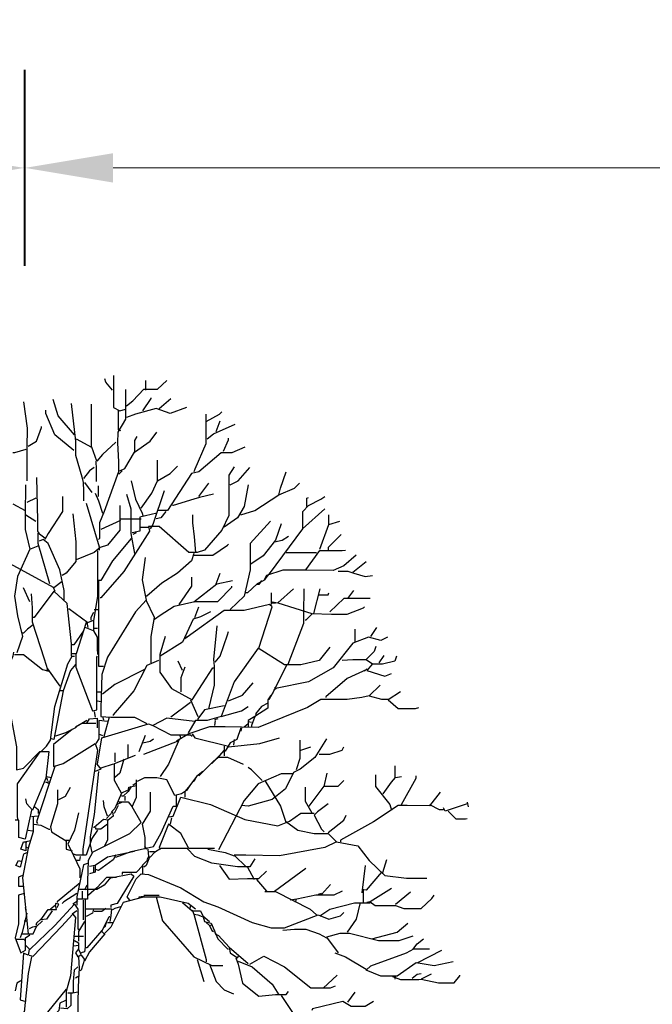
# Model space of a CAD drawing. Header units: metres. Extents: x 184432 to 189351, y 346610 to 348484.
# Tile 40 of 63: x 189109.67 to 189116.12, y 348474.32 to 348484.37. Entities that reach past the tile are written whole.
import ezdxf

# ---------------------------------------------------------------- set-up
doc = ezdxf.new("R2010")
doc.units = ezdxf.units.M
doc.header["$PDMODE"] = 35
doc.header["$PDSIZE"] = 0.075
doc.layers.add('B-ME-GR-BOOM-SD', color=90, linetype='Continuous', lineweight=25)
doc.layers.add('X-XX-AL-DETAIL1-M', color=7, linetype='Continuous', lineweight=18)
doc.styles.add('NLCS-ISO-ANNOTATIEF-T18', font='NLCS-ISO.ttf', dxfattribs={"height": 1.8})
doc.dimstyles.new('NLCS-ANNOTATIEF-T18-PIJL_L2_H0', dxfattribs={"dimtxt": 2.5, "dimasz": 1.8, "dimexe": 2, "dimexo": 2, "dimgap": 0.7, "dimtad": 1, "dimzin": 0, "dimdsep": 46, "dimtxsty": 'NLCS-ISO-ANNOTATIEF-T18', "dimcen": 0, "dimdle": 2, "dimclrd": 256, "dimclre": 256, "dimclrt": 10, "dimaunit": 2, "dimadec": 0, "dimazin": 0, "dimtfac": 1, "dimtdec": 3, "dimtofl": 0, "dimtmove": 0, "dimatfit": 3, "dimfxl": 2, "dimfxlon": 1, "dimtfillclr": 256, "dimtolj": 1, "dimtzin": 0, "dimlwd": -1, "dimlwe": -1, "dimarcsym": 0})

# ---------------------------------------------------------------- blocks, each defined once
blk = doc.blocks.new('*D66')
at = {"layer": 'Defpoints', "color": 0, "transparency": 16777216}
for p in [(188879.757, 348482.859), (189109.712, 348469.453), (188879.757, 348467.973)]:
    blk.add_point(p, dxfattribs=at)
at = {"layer": 'X-XX-AL-DETAIL1-M', "transparency": 16777216}
for p, q in [((188879.757, 348481.859), (188879.757, 348483.859)), ((189109.712, 348481.859), (189109.712, 348483.859)), ((189108.812, 348482.859), (188880.657, 348482.859))]:
    blk.add_line(p, q, dxfattribs=at)
for points in [[(188880.657, 348483.009), (188880.657, 348482.709), (188879.757, 348482.859)], [(189108.812, 348483.009), (189108.812, 348482.709), (189109.712, 348482.859)]]:
    blk.add_solid(points, dxfattribs=at)
at = {"layer": 'X-XX-AL-DETAIL1-M', "color": 10, "transparency": 16777216, "insert": (188994.108, 348483.794), "char_height": 0.9, "attachment_point": 5, "style": 'NLCS-ISO-ANNOTATIEF-T18'}
blk.add_mtext('\\A1;Ruigte', dxfattribs=at)
blk = doc.blocks.new('*D67')
at = {"layer": 'Defpoints', "color": 0, "transparency": 16777216}
for p in [(189109.72, 348482.859), (189109.72, 348469.448), (189127.833, 348469.357)]:
    blk.add_point(p, dxfattribs=at)
at = {"layer": 'X-XX-AL-DETAIL1-M', "transparency": 16777216}
for p, q in [((189109.72, 348481.859), (189109.72, 348483.859)), ((189127.833, 348481.859), (189127.833, 348483.859)), ((189126.933, 348482.859), (189110.62, 348482.859))]:
    blk.add_line(p, q, dxfattribs=at)
for points in [[(189110.62, 348483.009), (189110.62, 348482.709), (189109.72, 348482.859)], [(189126.933, 348483.009), (189126.933, 348482.709), (189127.833, 348482.859)]]:
    blk.add_solid(points, dxfattribs=at)
at = {"layer": 'X-XX-AL-DETAIL1-M', "color": 10, "transparency": 16777216, "insert": (189118.768, 348483.659), "char_height": 0.9, "attachment_point": 5, "style": 'NLCS-ISO-ANNOTATIEF-T18'}
blk.add_mtext('\\A1;Bos', dxfattribs=at)
blk = doc.blocks.new('SGR-BOOM_S02_D_ZIJ-D')
at = {"flags": 128}
for points in [[(0.921, 11.283), (0.921, 10.955), (0.984, 10.922), (1.043, 10.938)], [(0.908, 11.132), (0.841, 11.216), (0.832, 11.25)], [(1.051, 10.972), (1.118, 11.023), (1.228, 11.144), (1.37, 11.144), (1.463, 11.233)], [(1.249, 11.132), (1.249, 11.233)], [(1.043, 11.14), (1.043, 10.838), (0.963, 10.703), (0.961, 10.594), (0.972, 10.4), (0.972, 10.299), (0.824, 9.896), (0.778, 9.778), (0.778, 9.618), (0.765, 9.61)], [(0, 11.014), (0.038, 10.745), (0.036, 10.543), (0.035, 10.459), (0.035, 10.207)], [(0.521, 10.678), (0.353, 10.871), (0.303, 11.039)], [(0.488, 10.997), (0.53, 10.611), (0.53, 10.468), (0.597, 10.249), (0.61, 10.19), (0.612, 10.106), (0.612, 10.005)], [(0.538, 10.636), (0.694, 10.552), (0.694, 10.989)], [(1.219, 10.922), (1.303, 11.048), (1.303, 11.056)], [(1.387, 10.947), (1.505, 11.048)], [(0.513, 10.518), (0.319, 10.678), (0.227, 10.896), (0.227, 10.93)], [(0.967, 10.922), (0.967, 10.728), (0.992, 10.72)], [(1.665, 10.955), (1.497, 10.896), (1.354, 10.947), (1.143, 10.888), (1.051, 10.854)], [(1.862, 10.888), (1.862, 10.585), (1.749, 10.325), (1.74, 10.299)], [(1.867, 10.812), (2.001, 10.888), (2.026, 10.913)], [(0.05, 10.56), (0.135, 10.611), (0.185, 10.753), (0.185, 10.762)], [(1.875, 10.636), (1.942, 10.686), (2.161, 10.787)], [(1.967, 10.711), (2.009, 10.821)], [(0.984, 10.308), (1.034, 10.333), (1.135, 10.501), (1.295, 10.611), (1.362, 10.703)], [(1.139, 10.501), (1.139, 10.619), (1.16, 10.661)], [(0.942, 10.602), (0.807, 10.476), (0.748, 10.409), (0.698, 10.552)], [(2.043, 10.51), (2.094, 10.627), (2.094, 10.644)], [(0.025, 10.526), (-0.092, 10.493), (-0.109, 10.493)], [(2.262, 10.552), (2.127, 10.493), (2.018, 10.493), (1.791, 10.299), (1.715, 10.283), (1.471, 9.904), (1.379, 9.904)], [(0.74, 10.409), (0.744, 10.325), (0.744, 10.199)], [(1.202, 9.93), (1.312, 10.081), (1.37, 10.207), (1.497, 10.283), (1.572, 10.358)], [(1.37, 10.207), (1.37, 10.417)], [(0.723, 10.342), (0.673, 10.308), (0.614, 10.232)], [(2.152, 10.35), (2.098, 10.266), (2.098, 9.854), (2.026, 9.703), (1.85, 9.501), (1.774, 9.476), (1.69, 9.476), (1.387, 9.74), (1.278, 9.74), (1.286, 9.694), (1.026, 9.282), (0.79, 9.013), (0.782, 9.013)], [(1.009, 10.308), (0.975, 10.274)], [(2.11, 10.165), (2.194, 10.207), (2.312, 10.342)], [(2.606, 10.064), (2.623, 10.131), (2.682, 10.299)], [(0.021, 10.165), (0.019, 9.862), (0.019, 9.711), (0.067, 9.509), (0.151, 9.543)], [(0.135, 10.241), (0.143, 9.803), (0.143, 9.694), (0.16, 9.677)], [(0.622, 10.19), (0.698, 10.089)], [(0.765, 10.047), (0.765, 10.157)], [(1.101, 10.207), (1.143, 10.022), (1.211, 9.879), (1.219, 9.854)], [(1.791, 10.047), (1.892, 10.182)], [(2.295, 10.165), (2.253, 9.946), (2.186, 9.829), (2.051, 9.736)], [(2.22, 9.862), (2.363, 9.904), (2.606, 10.064), (2.766, 10.131), (2.817, 10.182)], [(0.731, 10.081), (0.765, 10.005), (0.807, 9.879)], [(1.051, 10.072), (1.097, 9.921), (1.097, 9.669), (1.135, 9.467)], [(1.438, 10.106), (1.32, 9.761), (1.295, 9.719)], [(1.942, 10.072), (1.799, 10.039), (1.74, 10.022), (1.53, 9.955), (1.522, 9.955)], [(-0.109, 9.972), (0.017, 9.904)], [(0.126, 10.03), (0.034, 9.988)], [(0.399, 10.047), (0.399, 9.896), (0.252, 9.669), (0.219, 9.61)], [(0.639, 9.98), (0.774, 9.534), (0.774, 9.501)], [(0.984, 9.955), (0.984, 9.703), (0.858, 9.551), (0.782, 9.526), (0.774, 9.534)], [(2.463, 9.198), (2.489, 9.232), (2.514, 9.257), (2.854, 9.719), (2.854, 9.896), (2.909, 9.955), (3.035, 10.022), (3.077, 10.047)], [(2.892, 9.946), (2.892, 10.03), (2.909, 10.039)], [(0.025, 9.862), (0.126, 9.795)], [(0.504, 9.871), (0.534, 9.585), (0.534, 9.383), (0.437, 9.265), (0.395, 9.24)], [(1.362, 9.879), (1.19, 9.837), (1.19, 9.694), (1.11, 9.677)], [(1.455, 9.896), (1.404, 9.829), (1.354, 9.82)], [(1.761, 9.476), (1.747, 9.635), (1.731, 9.778), (1.731, 9.862)], [(2.85, 9.719), (3.077, 9.921)], [(3.119, 9.761), (3.119, 9.862)], [(0.992, 9.803), (0.79, 9.711)], [(0.992, 9.82), (1.202, 9.82)], [(2.522, 9.795), (2.316, 9.568), (2.316, 9.299), (2.253, 9.03), (2.11, 8.895)], [(2.632, 9.77), (2.573, 9.602), (2.447, 9.442), (2.321, 9.358)], [(3.027, 9.509), (3.119, 9.761), (3.229, 9.795)], [(0.269, 9.156), (0.151, 9.568), (0.151, 9.677), (0.219, 9.627)], [(1.152, 9.677), (1.118, 9.66)], [(1.278, 9.732), (1.194, 9.732)], [(3.245, 9.66), (3.111, 9.526), (3.111, 9.501)], [(0.416, 8.988), (0.416, 9.089), (0.37, 9.299), (0.252, 9.568), (0.202, 9.61), (0.16, 9.593)], [(1.101, 9.618), (0.908, 9.391), (0.79, 9.19), (0.765, 9.19)], [(1.74, 9.45), (1.934, 9.45), (2.085, 9.551), (2.094, 9.56)], [(2.564, 9.585), (2.64, 9.602), (2.707, 9.644)], [(0.067, 9.509), (-0.059, 9.232), (-0.092, 9.03), (-0.059, 8.828), (-0.008, 8.618), (-0.067, 8.45)], [(0.782, 9.526), (0.723, 9.476), (0.538, 9.4), (0.53, 9.4)], [(0.757, 9.492), (0.757, 9.03), (0.715, 8.778), (0.715, 8.677), (0.631, 8.71)], [(1.74, 9.467), (1.715, 9.391), (1.572, 9.265), (1.412, 9.164), (1.261, 9.03), (1.253, 9.03)], [(3.397, 9.45), (3.271, 9.341), (3.161, 9.291), (2.892, 9.295), (2.648, 9.295), (2.48, 9.24), (2.455, 9.19), (2.388, 9.156), (2.287, 9.064), (2.27, 9.064)], [(2.682, 9.476), (2.993, 9.476)], [(2.884, 9.299), (3.027, 9.497), (3.254, 9.497), (3.287, 9.501)], [(-0.315, 8.736), (-0.315, 9.072), (-0.177, 9.383), (0.303, 9.122), (0.319, 9.08)], [(1.244, 9.425), (1.211, 9.198), (1.253, 8.988)], [(3.363, 9.274), (3.498, 9.383)], [(1.967, 9.156), (2.009, 9.265)], [(3.212, 9.286), (3.313, 9.286), (3.372, 9.265), (3.489, 9.232), (3.565, 9.24)], [(0.395, 9.181), (0.311, 9.114)], [(0.765, 9.19), (0.765, 8.593), (0.765, 8.315), (0.816, 8.315)], [(1.589, 8.946), (1.719, 9.131), (1.719, 9.223)], [(1.74, 8.971), (1.976, 9.156), (2.136, 9.19)], [(2.43, 9.19), (2.405, 9.148), (2.388, 9.148)], [(0.067, 8.971), (0, 9.114)], [(0.08, 9.055), (0.09, 8.912), (0.09, 8.769), (0.21, 8.391), (0.244, 8.282), (0.235, 8.273)], [(0.492, 8.416), (0.492, 8.542), (0.446, 8.954), (0.311, 9.08), (0.109, 8.811), (0.101, 8.811)], [(1.337, 8.794), (1.396, 8.837), (1.539, 8.929), (1.749, 8.975), (1.984, 8.975), (2.127, 9.122), (2.127, 9.131)], [(2.531, 9.064), (2.531, 8.946)], [(2.758, 9.106), (2.598, 8.963), (2.943, 8.853), (3.144, 8.845), (3.304, 8.845), (3.472, 8.912), (3.481, 8.921)], [(2.863, 9.106), (2.861, 8.853), (2.861, 8.752), (2.699, 8.332)], [(3.027, 9.106), (2.96, 8.853)], [(3.018, 9.043), (3.111, 9.043), (3.119, 9.064)], [(3.313, 9.005), (3.372, 9.089)], [(1.303, 8.349), (1.303, 8.618), (1.337, 8.811), (1.253, 8.988), (1.143, 8.87), (0.858, 8.408), (0.799, 8.231), (0.79, 7.886), (0.79, 7.802), (0.891, 7.794), (1.135, 7.794), (1.253, 7.735), (1.253, 7.727)], [(2.405, 8.5), (2.539, 8.921), (2.514, 8.946), (2.253, 8.883), (2.051, 8.883), (1.673, 8.61), (1.665, 8.618)], [(2.539, 8.971), (2.598, 8.963)], [(2.539, 8.963), (2.573, 8.963)], [(3.54, 9.005), (3.271, 9.005), (3.128, 8.87)], [(0.462, 8.904), (0.656, 8.761), (0.715, 8.786)], [(0.715, 8.862), (0.689, 8.811), (0.689, 8.786)], [(0.723, 8.895), (0.765, 8.895)], [(1.909, 8.87), (1.808, 8.82), (1.732, 8.794), (1.623, 8.559), (1.396, 8.416)], [(1.749, 8.811), (1.791, 8.921)], [(0.639, 8.761), (0.538, 8.441), (0.496, 8.441)], [(0.647, 8.761), (0.656, 8.71)], [(2.943, 8.845), (2.884, 8.786), (2.875, 8.786)], [(0.101, 8.736), (0.042, 8.694), (0, 8.652), (-0.008, 8.652)], [(0.614, 8.677), (0.513, 8.534), (0.496, 8.534)], [(0.715, 8.677), (0.752, 8.61), (0.752, 8.5), (0.757, 8.433)], [(0.723, 8.702), (0.757, 8.702)], [(1.976, 8.727), (1.942, 8.383), (1.946, 8.315), (1.946, 8.122), (1.892, 7.895), (1.892, 7.886)], [(1.959, 8.357), (2.009, 8.416), (2.085, 8.635), (2.094, 8.668)], [(3.388, 8.567), (3.388, 8.694)], [(3.548, 8.618), (3.607, 8.71)], [(1.446, 8.618), (1.391, 8.433), (1.391, 8.256), (1.513, 8.088), (1.724, 7.971), (1.934, 8.298), (1.942, 8.298)], [(1.673, 8.61), (1.648, 8.593)], [(3.716, 8.61), (3.649, 8.576), (3.523, 8.61), (3.363, 8.551), (3.161, 8.298), (2.909, 8.156), (2.573, 8.088), (2.564, 8.097)], [(-0.101, 8.458), (-0.109, 8.416), (-0.181, 8.248), (-0.181, 8.071), (-0.071, 7.491), (-0.071, 7.256), (0, 7.273), (0.168, 7.445), (0.261, 7.445), (0.227, 7.172), (0.092, 6.844), (0.034, 6.911), (0.025, 6.962)], [(3.128, 8.509), (3.018, 8.374), (2.833, 8.328), (2.665, 8.328), (2.396, 8.5), (2.152, 8.156), (2.018, 7.802), (1.875, 7.76), (1.757, 7.76), (1.682, 7.634)], [(3.599, 8.517), (3.582, 8.467), (3.498, 8.383), (3.565, 8.34), (3.506, 8.273), (3.691, 8.214), (3.758, 8.24)], [(-0.092, 8.433), (0, 8.433), (0.193, 8.282), (0.261, 8.265)], [(0.177, 7.441), (0.235, 7.5), (0.277, 7.559), (0.319, 7.903), (0.454, 8.34), (0.496, 8.416), (0.521, 8.416)], [(0.534, 8.441), (0.534, 8.307), (0.706, 7.861), (0.748, 7.87), (0.748, 8.408), (0.757, 8.416)], [(1.379, 8.374), (1.261, 8.324), (1.127, 8.063), (0.916, 7.819), (0.916, 7.811)], [(1.623, 8.273), (1.581, 8.366)], [(3.254, 8.378), (3.363, 8.385), (3.498, 8.385)], [(3.809, 8.416), (3.792, 8.366), (3.666, 8.336), (3.565, 8.336)], [(3.632, 8.349), (3.683, 8.425)], [(0.244, 8.29), (0.37, 8.113)], [(0.53, 8.332), (0.479, 8.273), (0.404, 8.063), (0.37, 8.063)], [(1.236, 8.282), (0.933, 8.13), (0.807, 8.029)], [(1.648, 8.307), (1.606, 8.198), (1.606, 8.055)], [(2.69, 8.332), (2.556, 8.063), (2.506, 7.971)], [(3.506, 8.282), (3.304, 8.189), (3.086, 8.004), (3.086, 7.996)], [(3.506, 8.29), (3.481, 8.265)], [(2.094, 7.962), (2.236, 8.021), (2.346, 8.147)], [(0.404, 8.063), (0.311, 7.567), (0.286, 7.575)], [(0.757, 8.055), (0.799, 8.055)], [(2.581, 8.088), (2.556, 8.071)], [(3.641, 8.122), (3.531, 8.013), (3.657, 7.979), (3.725, 7.979)], [(3.851, 8.055), (3.725, 7.971), (3.826, 7.882), (4.002, 7.882), (4.036, 7.895)], [(0.757, 7.962), (0.79, 7.954)], [(1.707, 7.945), (1.505, 7.794)], [(3.531, 8.013), (3.456, 7.996), (3.304, 7.975), (3.035, 7.975), (2.901, 7.895), (2.396, 7.689), (2.06, 7.695), (1.9, 7.695), (1.69, 7.626), (1.564, 7.55)], [(1.707, 7.971), (1.782, 7.802)], [(2.548, 8.038), (2.522, 8.013), (2.497, 7.971), (2.497, 7.886), (2.363, 7.802), (2.295, 7.76), (2.295, 7.701)], [(0.723, 7.853), (0.731, 7.794)], [(2.051, 7.912), (1.85, 7.87), (1.782, 7.777), (1.782, 7.769)], [(2.018, 7.802), (2.228, 7.861), (2.295, 7.903)], [(2.497, 7.937), (2.43, 7.903), (2.371, 7.828), (2.379, 7.811)], [(0.647, 7.76), (0.563, 7.71)], [(0.647, 7.735), (0.673, 7.777), (0.752, 7.786), (0.752, 7.685)], [(0.858, 7.752), (0.769, 7.76), (0.769, 7.575), (0.74, 7.525)], [(0.807, 7.802), (0.816, 7.769)], [(0.874, 7.794), (0.816, 7.584)], [(1.749, 7.752), (1.463, 7.786), (1.32, 7.71), (1.505, 7.613), (1.707, 7.613), (1.724, 7.601)], [(1.984, 7.777), (1.951, 7.769)], [(1.959, 7.76), (1.951, 7.71)], [(2.295, 7.752), (2.329, 7.744)], [(2.363, 7.802), (2.329, 7.71), (2.329, 7.701)], [(0.496, 7.668), (0.307, 7.517), (0.307, 7.29), (0.404, 7.323), (0.731, 7.525), (0.757, 7.458), (0.605, 6.449), (0.605, 6.39)], [(0.555, 7.71), (0.53, 7.685), (0.429, 7.634), (0.328, 7.601)], [(0.74, 7.731), (0.597, 7.731), (0.53, 7.693), (0.53, 7.685)], [(0.757, 7.315), (0.799, 7.584), (1.278, 7.727), (1.32, 7.71)], [(2.22, 7.685), (2.178, 7.567), (2.11, 7.533), (2.06, 7.449), (2.051, 7.449)], [(2.228, 7.685), (2.22, 7.651)], [(2.295, 7.727), (2.253, 7.693)], [(0.765, 7.626), (0.807, 7.609)], [(1.244, 7.609), (1.177, 7.441)], [(1.219, 7.533), (1.295, 7.55), (1.328, 7.575)], [(1.228, 7.416), (1.572, 7.55), (1.581, 7.542)], [(1.589, 7.567), (1.48, 7.315), (1.396, 7.189)], [(1.597, 7.609), (1.606, 7.575)], [(1.724, 7.626), (1.749, 7.584), (2.094, 7.5)], [(2.094, 7.491), (2.413, 7.525), (2.615, 7.584)], [(2.152, 7.567), (2.144, 7.508)], [(3.094, 7.575), (2.976, 7.382), (2.825, 7.264), (2.758, 7.231), (2.674, 7.062), (2.539, 6.953), (2.295, 6.886), (2.228, 6.894)], [(2.821, 7.559), (2.821, 7.374), (2.783, 7.256)], [(0.168, 7.441), (0.126, 7.382), (-0.063, 7.113), (-0.063, 6.793), (-0.059, 6.743)], [(1.068, 7.382), (1.068, 7.517)], [(2.051, 7.458), (1.976, 7.374), (1.925, 7.323), (1.917, 7.323)], [(2.051, 7.5), (2.051, 7.399)], [(2.833, 7.458), (2.934, 7.491)], [(3.018, 7.416), (3.128, 7.416), (3.254, 7.458), (3.271, 7.491)], [(1.059, 7.046), (1.001, 7.02), (0.929, 7.147), (0.929, 7.323), (1.143, 7.407)], [(1.026, 7.365), (0.984, 7.222), (0.933, 7.18)], [(0.937, 7.34), (0.937, 7.432)], [(1.791, 7.197), (1.917, 7.323), (1.984, 7.386), (2.085, 7.386), (2.245, 7.315)], [(0.319, 7.29), (0.135, 6.726), (0.143, 6.709)], [(0.765, 7.239), (0.723, 6.802), (0.681, 6.575), (0.681, 6.491), (0.698, 6.415), (1.085, 6.608), (1.202, 6.718), (1.11, 6.878), (1.156, 6.978), (1.156, 7.155)], [(0.748, 7.315), (0.79, 7.264), (0.731, 7.239)], [(0.916, 7.315), (0.79, 7.273)], [(1.833, 7.239), (1.766, 7.189), (1.698, 7.096), (1.648, 7.037), (1.648, 6.978)], [(2.438, 7.147), (2.329, 7.256), (2.295, 7.281)], [(3.796, 7.18), (3.796, 7.298)], [(0.269, 7.113), (0.227, 7.13), (0.269, 7.138), (0.277, 7.138)], [(0.235, 7.189), (0.286, 7.18)], [(0.235, 7.18), (0.244, 7.147)], [(1.698, 7.096), (1.665, 7.046), (1.614, 7.012), (1.547, 6.995), (1.463, 7.155), (1.362, 7.176), (1.236, 7.176), (1.16, 7.138)], [(1.766, 7.189), (1.74, 7.138), (1.732, 7.138)], [(2.749, 7.218), (2.632, 7.218), (2.396, 7.113), (2.253, 6.945), (1.993, 6.44)], [(2.463, 7.147), (2.623, 6.886), (2.674, 6.735), (2.8, 6.642), (2.968, 6.608), (3.111, 6.608), (3.195, 6.524), (3.077, 6.466), (2.615, 6.381), (2.27, 6.386), (2.152, 6.386), (2.278, 6.264)], [(2.917, 6.886), (3.069, 7.092), (3.212, 7.092), (3.271, 7.147)], [(3.069, 7.088), (3.102, 7.222)], [(3.594, 7.205), (3.594, 7.088), (3.741, 6.903), (3.758, 6.844)], [(3.674, 7.012), (3.758, 7.13), (3.8, 7.18), (3.859, 7.189)], [(3.859, 6.903), (4.01, 7.172), (4.01, 7.197)], [(0.349, 7.054), (0.349, 6.911), (0.277, 6.676), (0.286, 6.625), (0.437, 6.533), (0.437, 6.449), (0.496, 6.432)], [(0.362, 6.953), (0.429, 6.987), (0.479, 7.079)], [(1.068, 7.037), (1.017, 6.987), (1.001, 6.987)], [(1.101, 7.088), (1.068, 7.037), (1.076, 7.079), (1.152, 7.096)], [(1.152, 7.121), (1.118, 7.096)], [(2.875, 7.079), (2.875, 6.936), (2.943, 6.819)], [(0.858, 6.785), (0.824, 6.878), (0.816, 6.945)], [(1.001, 7.02), (0.933, 6.861), (0.9, 6.827)], [(1.034, 6.987), (1.034, 6.945)], [(1.295, 7.029), (1.295, 6.835), (1.211, 6.701), (1.24, 6.566), (1.24, 6.449)], [(1.48, 6.777), (1.53, 6.785), (1.606, 6.978), (1.909, 6.903), (2.262, 6.751), (2.598, 6.684), (2.716, 6.735), (2.833, 6.814), (2.968, 6.814)], [(1.56, 6.995), (1.56, 6.894)], [(4.254, 7.029), (4.145, 6.89), (3.918, 6.892), (3.826, 6.892), (3.573, 6.726), (3.237, 6.541), (3.237, 6.524)], [(0.084, 6.844), (0.017, 6.55), (-0.046, 6.566), (-0.046, 6.743), (-0.084, 6.743)], [(0.118, 6.878), (0.151, 6.852), (0.151, 6.81)], [(0.967, 6.894), (0.925, 6.81)], [(0.942, 6.365), (1.101, 6.424), (1.328, 6.474), (1.404, 6.608), (1.53, 6.886), (1.564, 6.886)], [(1.009, 6.928), (0.958, 6.903)], [(0.975, 6.932), (1.068, 6.932), (1.11, 6.878)], [(3.111, 6.911), (3.002, 6.827), (2.968, 6.793), (3.044, 6.651), (3.069, 6.625)], [(4.145, 6.903), (4.246, 6.852), (4.288, 6.852)], [(4.532, 6.911), (4.305, 6.835), (4.288, 6.869)], [(4.338, 6.835), (4.414, 6.756), (4.515, 6.756), (4.532, 6.76)], [(4.532, 6.928), (4.54, 6.878)], [(0.101, 6.777), (0.101, 6.625), (0.05, 6.457), (0.034, 6.466)], [(0.143, 6.785), (0.084, 6.777)], [(0.563, 6.819), (0.521, 6.642), (0.454, 6.499), (0.479, 6.449), (0.576, 6.247), (0.576, 6.154)], [(0.849, 6.76), (0.908, 6.827), (0.916, 6.785), (0.866, 6.743), (0.816, 6.751), (0.723, 6.667), (0.715, 6.667)], [(0.858, 6.743), (0.858, 6.541), (0.824, 6.474)], [(1.513, 6.768), (1.497, 6.701)], [(3.111, 6.617), (3.271, 6.743), (3.296, 6.793)], [(0.05, 6.642), (0.092, 6.634)], [(0.109, 6.701), (0.177, 6.693), (0.261, 6.651), (0.269, 6.651)], [(0.757, 6.642), (0.698, 6.558), (0.639, 6.386), (0.538, 6.386), (0.513, 6.398)], [(0.858, 6.701), (0.79, 6.651), (0.74, 6.651), (0.74, 6.667)], [(1.951, 6.453), (1.69, 6.453), (1.606, 6.608), (1.48, 6.701), (1.387, 6.466), (1.404, 6.449)], [(0.429, 6.541), (0.462, 6.541)], [(0.076, 6.533), (0.025, 6.524), (0.025, 6.432), (-0.025, 6.449), (0, 6.524), (0.034, 6.524)], [(0.05, 6.457), (-0.008, 6.154), (0.05, 5.583)], [(1.236, 6.474), (1.261, 6.449)], [(1.27, 6.449), (1.278, 6.373), (1.261, 6.339)], [(2.363, 6.348), (2.312, 6.268), (2.186, 6.268), (1.925, 6.306), (1.749, 6.373), (1.673, 6.453), (1.404, 6.453), (1.337, 6.415), (1.295, 6.365), (1.278, 6.373)], [(1.883, 6.449), (2.06, 6.415), (2.152, 6.381)], [(3.195, 6.524), (3.414, 6.482), (3.531, 6.331), (3.691, 6.18), (3.91, 6.15), (4.12, 6.15)], [(0.042, 6.415), (0, 6.398), (-0.034, 6.264), (-0.076, 6.281), (-0.05, 6.331), (-0.017, 6.323)], [(0.58, 6.373), (0.572, 6.331), (0.538, 6.331)], [(0.706, 6.415), (0.66, 6.331), (0.654, 6.121), (0.654, 5.936), (0.555, 5.936)], [(1.135, 6.424), (0.858, 6.365), (0.731, 6.281), (0.731, 6.213), (0.673, 6.196)], [(0.942, 6.39), (0.916, 6.339), (0.765, 6.23), (0.74, 6.239)], [(1.211, 6.281), (1.27, 6.339), (1.278, 6.331)], [(1.286, 6.365), (1.253, 6.281), (1.228, 6.264)], [(1.286, 6.424), (1.337, 6.424)], [(3.708, 6.339), (3.666, 6.205), (3.666, 6.196)], [(0.664, 6.306), (0.614, 6.289), (0.546, 5.961), (0.546, 5.877)], [(0.731, 6.281), (0.673, 6.272)], [(0.715, 6.272), (0.715, 6.213)], [(1.219, 6.196), (1.219, 6.281), (1.152, 6.209), (1.009, 6.209), (1.009, 6.188)], [(2.001, 6.281), (2.102, 6.142), (2.287, 6.148), (2.405, 6.148), (2.48, 6.222)], [(2.287, 6.264), (2.354, 6.146), (2.354, 6.138)], [(2.564, 6.02), (2.884, 6.255)], [(3.489, 6.281), (3.456, 6.003)], [(-0.008, 6.18), (-0.05, 6.163), (-0.05, 6.07), (0, 6.07)], [(0.891, 6.163), (0.824, 6.079), (0.748, 6.037), (0.572, 6.037)], [(0.95, 6.159), (0.849, 6.159), (0.748, 6.054), (0.664, 5.978), (0.656, 5.978)], [(0.891, 6.154), (1.101, 6.196), (1.127, 6.171), (0.958, 5.894), (0.891, 5.877), (0.891, 5.852)], [(1.085, 5.927), (1.059, 5.961), (1.152, 6.146), (1.202, 6.196), (1.278, 6.188), (1.606, 6.054), (1.841, 5.911), (1.984, 5.86), (2.337, 5.7), (2.531, 5.646), (2.665, 5.646), (3.01, 5.776), (3.119, 5.734), (3.237, 5.768), (3.271, 5.801)], [(2.379, 6.138), (2.48, 6.02)], [(3.657, 6.213), (3.498, 6.028), (3.456, 6.037)], [(0.58, 6.104), (0.345, 5.911), (0.345, 5.902)], [(0.647, 6.079), (0.622, 6.028)], [(3.136, 6.087), (3.044, 5.986), (3.044, 5.978)], [(3.758, 6.045), (3.54, 5.911), (3.506, 5.902)], [(0.008, 5.995), (-0.05, 5.978), (-0.05, 5.684), (-0.084, 5.541), (-0.025, 5.389), (0.021, 5.415), (0.021, 5.541), (0.067, 5.574)], [(0.546, 5.995), (0.412, 5.911), (0.395, 5.894)], [(0.631, 5.936), (0.631, 5.448), (0.622, 5.398), (0.589, 5.389)], [(0.601, 6.02), (0.601, 5.936)], [(1.211, 5.953), (1.017, 5.902), (0.891, 5.65), (0.824, 5.583), (0.799, 5.608), (0.874, 5.759), (0.883, 5.759)], [(1.757, 5.835), (1.682, 5.894), (1.396, 5.957), (1.177, 5.957), (1.177, 5.944)], [(1.236, 5.961), (1.202, 5.961)], [(1.228, 5.978), (1.362, 5.978), (1.387, 5.978)], [(1.354, 5.961), (1.421, 5.717), (1.74, 5.347), (1.925, 5.259), (2.035, 5.259)], [(2.463, 6.016), (2.573, 6.016), (2.926, 5.835), (2.993, 5.776)], [(3.254, 6.02), (3.17, 5.978), (2.985, 5.978), (2.791, 5.936), (2.724, 5.927)], [(2.783, 5.936), (2.775, 5.902)], [(3.044, 5.995), (3.01, 5.986)], [(3.468, 6.028), (3.468, 5.902)], [(3.54, 5.911), (3.59, 5.873), (3.8, 5.873), (3.884, 5.843), (4.061, 5.843), (4.17, 5.944), (4.195, 5.978)], [(3.8, 5.885), (3.952, 6.012)], [(0.017, 5.852), (0.025, 5.81)], [(0.025, 5.465), (0.067, 5.423), (0.319, 5.667), (0.521, 5.885), (0.555, 5.835), (0.555, 5.633), (0.572, 5.625)], [(0.294, 5.818), (0.235, 5.734), (0.177, 5.726), (0.252, 5.831), (0.336, 5.831), (0.328, 5.877), (0.277, 5.835), (0.277, 5.827)], [(0.345, 5.852), (0.362, 5.885), (0.328, 5.894), (0.328, 5.877)], [(0.555, 5.919), (0.504, 5.885)], [(0.61, 5.927), (0.61, 5.726)], [(0.639, 5.839), (0.9, 5.839), (0.891, 5.768), (0.883, 5.709)], [(0.715, 5.835), (0.706, 5.793), (0.639, 5.759)], [(0.841, 5.843), (0.799, 5.81), (0.723, 5.81)], [(0.992, 5.86), (0.933, 5.843), (0.908, 5.827)], [(1.623, 5.902), (1.724, 5.818), (1.808, 5.818), (1.833, 5.768), (1.85, 5.709), (1.917, 5.692), (1.984, 5.532), (2.085, 5.431), (2.094, 5.431)], [(1.707, 5.877), (1.698, 5.843)], [(3.027, 5.768), (3.128, 5.835), (3.38, 5.898), (3.54, 5.898)], [(3.439, 5.902), (3.397, 5.734), (3.304, 5.6)], [(0.034, 5.793), (-0.017, 5.583), (0.101, 5.583), (0.135, 5.658)], [(0.059, 5.364), (0.101, 5.356), (0.387, 5.658), (0.504, 5.785), (0.53, 5.751), (0.479, 5.154), (0.437, 4.994), (0.437, 4.834)], [(0.177, 5.734), (0.135, 5.692), (0.126, 5.667)], [(0.546, 5.818), (0.496, 5.785)], [(1.724, 5.827), (1.74, 5.785), (1.782, 5.776), (1.824, 5.759)], [(1.74, 5.785), (1.867, 5.322), (1.867, 5.297)], [(1.833, 5.768), (1.9, 5.709)], [(0.008, 5.717), (0.042, 5.717)], [(0.193, 5.717), (0.135, 5.658), (0.092, 5.65), (0.059, 5.633)], [(0.622, 5.709), (0.563, 5.608), (0.563, 5.507)], [(0.849, 5.709), (0.832, 5.65), (0.816, 5.65)], [(0.858, 5.7), (0.908, 5.7)], [(1.867, 5.7), (1.9, 5.667), (1.925, 5.675)], [(1.9, 5.667), (1.925, 5.616), (1.942, 5.608)], [(2.648, 5.621), (2.766, 5.631), (2.884, 5.631), (3.018, 5.583), (3.094, 5.541)], [(3.556, 5.532), (3.817, 5.6), (3.926, 5.692)], [(-0.017, 5.591), (-0.034, 5.541)], [(0.521, 5.558), (0.614, 5.558)], [(0.832, 5.583), (0.673, 5.398), (0.622, 5.305)], [(0.799, 5.616), (0.647, 5.44), (0.631, 5.44)], [(1.951, 5.616), (1.959, 5.583), (1.993, 5.566), (2.102, 5.448), (2.11, 5.389), (2.186, 5.339), (2.203, 5.364)], [(3.977, 5.558), (3.834, 5.511), (3.624, 5.511), (3.329, 5.587), (3.229, 5.587), (3.094, 5.549), (3.212, 5.389)], [(3.977, 5.423), (4.019, 5.482), (4.086, 5.532)], [(-0.076, 5.528), (0.008, 5.528), (0.017, 5.507)], [(0.563, 5.465), (0.513, 5.457)], [(0.521, 5.515), (0.563, 5.49), (0.563, 5.431)], [(0.563, 5.431), (0.53, 5.389), (0.555, 5.347), (0.589, 5.373), (0.563, 5.431)], [(2.102, 5.448), (2.295, 5.28)], [(4.389, 5.297), (4.195, 5.255), (4.01, 5.288), (3.817, 5.15), (3.649, 5.15), (3.498, 5.213), (3.548, 5.255), (3.91, 5.389), (3.985, 5.431), (4.145, 5.431)], [(0, 5.389), (-0.034, 4.91), (0.025, 4.893)], [(0.084, 5.347), (0.05, 5.179), (0.008, 4.784), (0, 4.784)], [(0.059, 5.423), (0.05, 5.364), (0.008, 5.381)], [(0.563, 5.347), (0.568, 5.23), (0.561, 5.129), (0.554, 4.902), (0.554, 4.28), (0.513, 4.044), (0.513, 3.872), (0.614, 3.872), (0.858, 4.002), (1.286, 4.12), (1.656, 4.2), (1.782, 4.2)], [(0.589, 5.364), (0.622, 5.322), (0.589, 5.213), (0.58, 5.204)], [(2.169, 5.339), (2.194, 5.272), (2.236, 5.078), (2.405, 4.948), (2.573, 4.963), (2.682, 4.963), (2.707, 4.994)], [(2.312, 5.272), (2.455, 5.356), (2.665, 5.246), (2.934, 5.032), (3.136, 5.032), (3.187, 5.053)], [(3.178, 5.389), (3.287, 5.347), (3.498, 5.221)], [(4.019, 5.288), (4.271, 5.415)], [(0.555, 5.246), (0.517, 5.213), (0.507, 5.095), (0.507, 4.986)], [(1.774, 5.322), (1.841, 5.095)], [(1.9, 5.272), (1.967, 5.095), (2.051, 5.011), (2.144, 4.969)], [(2.194, 5.305), (2.337, 5.246), (2.539, 5.07), (2.606, 4.961)], [(0.572, 5.154), (0.53, 5.129)], [(3.06, 5.028), (3.203, 5.162)], [(3.767, 5.146), (3.851, 5.116), (4.036, 5.116), (4.061, 5.12)], [(3.8, 5.154), (3.792, 5.12)], [(3.968, 5.129), (4.019, 5.171), (4.061, 5.179)], [(4.162, 5.171), (4.061, 5.12), (4.237, 5.082), (4.397, 5.082), (4.456, 5.154), (4.456, 5.162)], [(-0.025, 5.103), (-0.067, 5.078), (-0.084, 5.003)], [(0.437, 5.019), (0.244, 4.784), (0.101, 4.599), (0.017, 4.557)], [(0.483, 4.977), (0.483, 4.851), (0.446, 4.818), (0.378, 4.826)], [(0.555, 4.986), (0.504, 4.977), (0.454, 4.977)], [(2.632, 4.952), (2.766, 4.75), (2.85, 4.591), (2.976, 4.511), (3.094, 4.511)], [(3.313, 4.885), (3.388, 4.986)], [(0.429, 4.902), (0.37, 4.876), (0.362, 4.801), (0.235, 4.675)], [(3.573, 4.893), (3.489, 4.843), (3.346, 4.843), (3.262, 4.893), (2.951, 4.818), (2.943, 4.801)]]:
    blk.add_lwpolyline(points, dxfattribs=at)

msp = doc.modelspace()

# ---------------------------------------------------------------- block references
at = {"layer": 'B-ME-GR-BOOM-SD'}
msp.add_blockref('SGR-BOOM_S02_D_ZIJ-D', (189109.704, 348469.457), dxfattribs=at)

# ---------------------------------------------------------------- dimensions: what is measured, and where the dimension line sits
at = {"layer": 'X-XX-AL-DETAIL1-M'}
for base, p1, p2, text, picture, middle in [((188879.757, 348482.859), (189109.712, 348469.453), (188879.757, 348467.973), 'Ruigte', '*D66', (188994.108, 348482.859)), ((189109.72, 348482.859), (189127.833, 348469.357), (189109.72, 348469.448), 'Bos', '*D67', (189118.768, 348482.859))]:
    dim = msp.add_linear_dim(base=base, p1=p1, p2=p2, text=text, dimstyle='NLCS-ANNOTATIEF-T18-PIJL_L2_H0', dxfattribs=at)
    dim.commit()
    dim.dimension.update_dxf_attribs({"geometry": picture, "text_midpoint": middle, "dimtype": 160})

doc.saveas('drawing.dxf')
